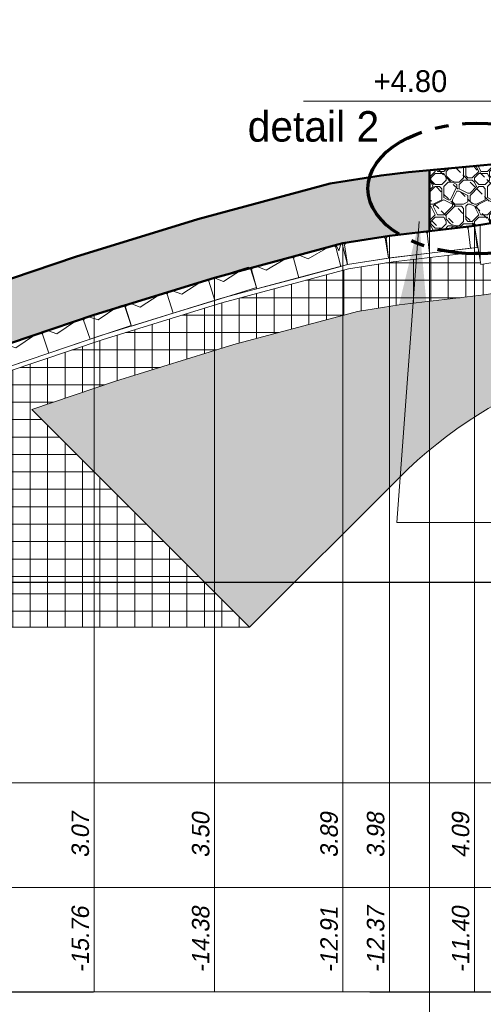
# Model space of a CAD drawing. Header units: metres. Extents: x -256 to 430, y -135 to 172.
# Tile 5 of 29: x 34.08 to 39.4, y 26.36 to 37.66. Entities that reach past the tile are written whole.
import ezdxf
from ezdxf.enums import TextEntityAlignment as Align

# ---------------------------------------------------------------- set-up
doc = ezdxf.new("R2010")
doc.units = ezdxf.units.M
doc.header["$LTSCALE"] = 0.1
for name, pattern in [('CENTER', [50.79999999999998, 31.75, -6.349999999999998, 6.349999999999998, -6.349999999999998]), ('CENTER2', [28.574999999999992, 19.05, -3.174999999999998, 3.174999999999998, -3.174999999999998]), ('HIDDEN', [9.524999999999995, 6.349999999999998, -3.174999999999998]), ('NAP', [20, 12.5, -2.5, 2.5, -2.5])]:
    doc.linetypes.add(name, pattern=pattern)
doc.layers.add('dp-arcering_lgrijs', color=8, linetype='Continuous')
for name, color, linetype, lineweight in [('DP-BS-arcering_betonblokken', 237, 'Continuous', 0), ('DP-BS-arcering_haringmanblokken', 25, 'Continuous', 0), ('DP-BS-arcering_klei', 253, 'Continuous', 0), ('DP-BS-arcering_mijnsteen', 253, 'Continuous', 0), ('DP-BS-arcering_zand', 6, 'Continuous', 25), ('DP-BS-Matenbalk_verlenglijnen', 253, 'Continuous', 0), ('DP-BS-profiel', 2, 'Continuous', 25), ('DP-Matenbalk', 1, 'Continuous', 18), ('DP-Matenbalk_bestaandehoogten', 6, 'Continuous', 25), ('DP-NAP-lijn', 6, 'NAP', 25), ('DP-NW-arcering_overlaging', 1, 'Continuous', 18), ('DP-NW-Maatvoering', 7, 'Continuous', 35), ('DP-NW-Matenbalk_verlenglijnen', 135, 'Continuous', 0), ('DP-NW-profiel', 4, 'Continuous', 50), ('DP-Waterlijn_tekst', 7, 'Continuous', 35), ('maatvoering-leadr', 7, 'Continuous', 30), ('maatvoering-lin', 7, 'Continuous', 30), ('Plts-Dwarsprofiel', 5, 'CENTER2', 70), ('TL-2.5 mm tekst_schaaldp', 7, 'Continuous', 25), ('TL-2.5mm Tekst', 7, 'Continuous', 25), ('TL-5.0mm Tekst', 4, 'Continuous', 50)]:
    doc.layers.add(name, color=color, linetype=linetype, lineweight=lineweight)
doc.layers.add('DP-BS-arcrand', color=111, linetype='Continuous', plot=False)
doc.layers.add('TM-Hulplijn-plaatsdwp in situatie', color=213, linetype='Continuous', lineweight=9, plot=False)
doc.styles.add('dp-besthgt', font='StagCAD.ttf', dxfattribs={"oblique": 10, "height": 0.2})
doc.styles.add('StagCAD', font='StagCAD.ttf')
doc.dimstyles.new('GM-maatvoering', dxfattribs={"dimtxt": 2.5, "dimasz": 2.5, "dimexe": 1, "dimexo": 0, "dimgap": 1, "dimtad": 1, "dimrnd": 0.001, "dimzin": 1, "dimdsep": 46, "dimtxsty": 'StagCAD', "dimcen": 0.09, "dimclrd": 1, "dimclre": 1, "dimclrt": 7, "dimazin": 0, "dimtfac": 1, "dimtix": 1, "dimtmove": 0, "dimatfit": 3, "dimfxl": 1, "dimfxlon": 1, "dimtvp": 0.8299999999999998, "dimtolj": 1, "dimtzin": 0, "dimlwd": 15, "dimlwe": 15, "dimarcsym": 0})

# ---------------------------------------------------------------- blocks, each defined once
blk = doc.blocks.new('*U26')
at = {"layer": 'DP-Matenbalk'}
for p, q in [((6, -3.499999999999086), (52.6, -3.499999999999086)), ((6, -4.699999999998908), (52.6, -4.699999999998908)), ((6, -5.899999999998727), (52.6, -5.899999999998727))]:
    blk.add_line(p, q, dxfattribs=at)
at = {"layer": 'TL-2.5 mm tekst_schaaldp', "style": 'StagCAD', "width": 0.96}
blk.add_attdef('SCHAAL', (-0.0500000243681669, -9.924208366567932), '', height=0.2499999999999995, dxfattribs=at)
at = {"layer": 'TL-2.5mm Tekst', "lineweight": 35, "style": 'StagCAD', "width": 0.96}
blk.add_attdef('GEBIEDDWP', (7.115853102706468, -9.33474407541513), '', height=0.25, dxfattribs=at)
at = {"layer": 'TL-5.0mm Tekst', "style": 'StagCAD', "width": 0.96}
blk.add_attdef('OMSCHRIJVING', (-0.0500000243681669, -9.33474407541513), '', height=0.4999999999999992, dxfattribs=at)
blk = doc.blocks.new('HB-25-50')
blk.add_lwpolyline([(0, 0), (0.5, 0), (0.5, 0.23), (0.48, 0.25), (0.02, 0.25), (0, 0.23)], close=True)
blk.add_lwpolyline([(0.07, 0.25), (0.16, 0.18), (0.4100000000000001, 0.25)])
blk = doc.blocks.new('BB-25-50')
blk.add_lwpolyline([(0, 0), (0.5, 0), (0.5, 0.23), (0.48, 0.25), (0.02, 0.25), (0, 0.23)], close=True)
blk = doc.blocks.new('DWP1 bestaand')
at = {"layer": 'DP-BS-arcering_klei', "lineweight": 0}
h = blk.add_hatch(dxfattribs=at)
h.set_pattern_fill('_USER', color=251, scale=2.5, angle=90, pattern_type=0)
h.set_pattern_definition([(90, (-7.384387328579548, 4.482564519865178), (-0.25, 0), [])])
h.paths.add_polyline_path([(-1.761931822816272, 6.329712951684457), (-1.127997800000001, 6.552888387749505), (-0.5751994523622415, 7.105686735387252), (0.4893679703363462, 7.225600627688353), (2.528358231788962, 7.312999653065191), (2.523010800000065, 7.563000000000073), (0.4700000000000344, 7.47499999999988), (-1.127997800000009, 7.294999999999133), (-2.937408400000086, 6.657999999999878), (-4.696826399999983, 5.946999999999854), (-6.174403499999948, 5.392999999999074), (-7.448318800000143, 4.927999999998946), (-8.674579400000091, 4.751999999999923), (-10.57871000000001, 4.695999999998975), (-11.40064890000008, 4.560999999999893), (-11.32771550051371, 4.116949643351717), (-10.53543676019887, 4.247078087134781), (-8.635875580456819, 4.302943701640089), (-7.384387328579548, 4.482564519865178), (-7.355973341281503, 4.28459319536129), (-7.048688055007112, 4.328696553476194), (-5.931512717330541, 4.736483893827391), (-4.442774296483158, 5.29466869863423), (-2.689919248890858, 6.003016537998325)])
at = {"layer": 'DP-BS-arcering_mijnsteen', "lineweight": 0}
h = blk.add_hatch(dxfattribs=at)
h.set_pattern_fill('_U', color=251, scale=2, angle=90.00000000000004, double=1, pattern_type=0)
h.set_pattern_definition([(90, (0, 0.4699999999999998), (-0.2, -1e-16), []), (180, (0, 0.4699999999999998), (2e-16, -0.2), [])])
h.paths.add_polyline_path([(-11.28932518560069, 3.768565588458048), (-11.02306376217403, 3.812297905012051), (-11.15362879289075, 3.942862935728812), (-10.51620420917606, 4.04755723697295), (-8.618673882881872, 4.103363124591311), (-7.355973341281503, 4.28459319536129), (-7.384387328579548, 4.482564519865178), (-8.635875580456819, 4.302943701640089), (-10.53543676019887, 4.247078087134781), (-11.3277155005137, 4.116949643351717), (-11.35197414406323, 4.264646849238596), (-12.33478734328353, 4.149780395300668), (-12.84771657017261, 4.06724744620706), (-14.30187810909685, 3.67768764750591), (-15.67502638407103, 3.25352439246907), (-17.12115953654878, 2.76493517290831), (-18.62374253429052, 2.251971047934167), (-20.04665887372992, 1.737088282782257), (-21.44651422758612, 1.224717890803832), (-22.40305082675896, 0.8863462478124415), (-23.37587013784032, 0.6446011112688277), (-23.85820450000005, 0.5834468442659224), (-23.85820450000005, 0.3699999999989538), (-23.93320450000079, 0.3699999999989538), (-23.93320450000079, -0.04645160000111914), (-13.98320450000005, -0.04645160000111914), (-16.48257621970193, 2.452920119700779), (-15.52119435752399, 2.77773171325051), (-14.16335179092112, 3.197167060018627), (-12.74303585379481, 3.577659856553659), (-12.2660185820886, 3.654414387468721)])
at = {"layer": 'DP-BS-arcering_zand', "lineweight": 30}
h = blk.add_hatch(dxfattribs=at)
h.set_pattern_fill('CUNETZAND', color=251, pattern_type=2)
h.set_pattern_definition([(0, (0, 0.4699999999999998), (0.0625, 0.0625), [0, -0.125])])
edge = h.paths.add_edge_path()
edge.add_arc((-6.943270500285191, 13.5060885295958), 10.42345888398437, 263.7661164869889, 309.6801813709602)
edge.add_arc((1.798297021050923, 2.969405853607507), 3.267292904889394, 109.4636214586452, 129.6801813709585, ccw=False)
edge.add_arc((5.509026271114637, -7.530552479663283), 14.40365840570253, 67.65888991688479, 109.46362145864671, ccw=False)
edge.add_arc((14.71693482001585, 14.87484432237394), 9.82003631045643, 247.6588899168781, 253.3185819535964)
edge.add_line((11.89809469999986, 5.468077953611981), (11.89809469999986, 6.451480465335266))
edge.add_line((11.89809469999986, 6.451480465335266), (10.88265150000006, 6.578037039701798))
edge.add_line((10.88265150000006, 6.578037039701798), (10.20186051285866, 7.258828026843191))
edge.add_line((10.20186051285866, 7.258828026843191), (9.145381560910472, 7.296045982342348))
edge.add_line((9.145381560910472, 7.296045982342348), (7.420136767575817, 7.314068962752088))
edge.add_line((7.420136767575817, 7.314068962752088), (7.419822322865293, 7.304130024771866))
edge.add_line((7.419822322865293, 7.304130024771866), (7.426146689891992, 7.504030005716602))
edge.add_line((7.426146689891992, 7.504030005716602), (5.46804667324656, 7.565979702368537))
edge.add_line((5.46804667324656, 7.565979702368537), (2.524293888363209, 7.503013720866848))
edge.add_line((2.524293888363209, 7.503013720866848), (2.528570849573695, 7.303059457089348))
edge.add_line((2.528570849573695, 7.303059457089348), (2.528358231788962, 7.312999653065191))
edge.add_line((2.528358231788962, 7.312999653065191), (0.4893679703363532, 7.225600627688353))
edge.add_line((0.4893679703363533, 7.225600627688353), (-0.5751994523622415, 7.105686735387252))
edge.add_line((-0.5751994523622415, 7.105686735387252), (-1.127997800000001, 6.552888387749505))
edge.add_line((-1.127997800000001, 6.552888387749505), (-1.761931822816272, 6.329712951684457))
edge.add_line((-1.761931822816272, 6.329712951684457), (-2.689919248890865, 6.003016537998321))
edge.add_line((-2.689919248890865, 6.003016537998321), (-4.442774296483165, 5.294668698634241))
edge.add_line((-4.442774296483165, 5.294668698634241), (-5.931512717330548, 4.736483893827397))
edge.add_line((-5.931512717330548, 4.736483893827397), (-7.048688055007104, 4.328696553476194))
edge.add_line((-7.048688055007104, 4.328696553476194), (-8.618673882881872, 4.103363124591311))
edge.add_line((-8.618673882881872, 4.103363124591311), (-10.51620420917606, 4.04755723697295))
edge.add_line((-10.51620420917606, 4.04755723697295), (-11.15362879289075, 3.942862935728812))
edge.add_line((-11.15362879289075, 3.942862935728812), (-11.02306376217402, 3.812297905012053))
edge.add_line((-11.02306376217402, 3.812297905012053), (-11.28932518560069, 3.768565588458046))
edge.add_line((-11.28932518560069, 3.768565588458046), (-12.26601858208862, 3.65441438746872))
edge.add_line((-12.26601858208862, 3.65441438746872), (-12.74303585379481, 3.577659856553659))
edge.add_line((-12.74303585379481, 3.577659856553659), (-14.16335179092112, 3.197167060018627))
edge.add_line((-14.16335179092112, 3.197167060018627), (-15.52119435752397, 2.777731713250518))
edge.add_line((-15.52119435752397, 2.777731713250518), (-16.48257621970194, 2.452920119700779))
edge.add_line((-16.48257621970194, 2.452920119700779), (-13.98320450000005, -0.04645160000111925))
edge.add_line((-13.98320450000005, -0.04645160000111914), (-12.26744366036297, 1.669309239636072))
edge.add_arc((-8.633217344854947, -1.964917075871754), 5.139572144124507, 83.76611648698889, 135.0000000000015, ccw=False)
at = {"layer": 'DP-BS-arcrand', "color": 251, "lineweight": 0}
blk.add_lwpolyline([(-13.98320450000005, -0.04645160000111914), (-12.2674436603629, 1.669309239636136, -0.2273499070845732), (-8.075125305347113, 3.144264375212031, 0.2030618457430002), (-0.287874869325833, 5.483981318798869, -0.0884408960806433), (0.7096079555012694, 6.049983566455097, -0.1844578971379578), (10.98414354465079, 5.791927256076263, 0.0247000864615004), (11.89809469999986, 5.468077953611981, 0.0235136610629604)], format="xyb", dxfattribs=at)
at = {"layer": 'DP-BS-Matenbalk_verlenglijnen'}
for points in [[(-11.40064890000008, 4.560999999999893), (-11.40064890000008, -4.23400000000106)], [(-12.3760486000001, 4.446999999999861), (-12.3760486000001, -4.234000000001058)], [(-12.91052500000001, 4.360999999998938), (-12.91052500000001, -4.234000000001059)], [(-14.38499389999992, 3.965999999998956), (-14.38499389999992, -4.234000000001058)], [(-15.76732560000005, 3.538999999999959), (-15.76732560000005, -4.234000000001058)]]:
    blk.add_lwpolyline(points, dxfattribs=at)
at = {"layer": 'DP-BS-profiel', "color": 1, "lineweight": 18}
for points in [[(-1.127997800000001, 7.294999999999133), (-2.937408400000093, 6.657999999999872), (-4.696826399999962, 5.946999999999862), (-6.174403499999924, 5.392999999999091), (-7.448318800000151, 4.927999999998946), (-8.674579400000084, 4.751999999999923), (-10.57871, 4.695999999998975), (-11.40064890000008, 4.560999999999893), (-12.3760486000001, 4.446999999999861), (-12.91052500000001, 4.360999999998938), (-14.38499389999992, 3.965999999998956), (-15.76732560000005, 3.538999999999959), (-17.21763439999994, 3.04899999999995), (-18.72325169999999, 2.534999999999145), (-20.14925560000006, 2.018999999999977), (-21.54809900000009, 1.507000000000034), (-22.48945060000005, 1.173999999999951), (-23.43110230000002, 0.940000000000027), (-23.98320450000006, 0.8699999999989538)], [(-23.93320450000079, -0.04645160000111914), (-13.98320450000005, -0.04645160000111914), (-16.48257621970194, 2.452920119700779), (-15.52119435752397, 2.777731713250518), (-14.16335179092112, 3.197167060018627), (-12.74303585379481, 3.577659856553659), (-12.26601858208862, 3.65441438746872), (-11.28932518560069, 3.768565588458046), (-11.02306376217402, 3.812297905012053), (-11.15362879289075, 3.942862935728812), (-10.51620420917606, 4.04755723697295), (-8.618673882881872, 4.103363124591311), (-7.048688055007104, 4.328696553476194), (-5.931512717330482, 4.736483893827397), (-4.442774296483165, 5.294668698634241), (-2.689919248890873, 6.003016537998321), (-1.761931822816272, 6.329712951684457), (-1.127997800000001, 6.552888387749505), (-0.5751994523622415, 7.105686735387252), (0.4893679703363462, 7.225600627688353), (2.528358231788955, 7.312999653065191)], [(-11.40064890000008, 4.560999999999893), (-11.3277155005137, 4.116949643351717), (-10.53543676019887, 4.247078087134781), (-8.635875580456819, 4.302943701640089), (-7.384387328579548, 4.482564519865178), (-7.355973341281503, 4.284593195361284)], [(-11.36013034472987, 4.314305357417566), (-11.36586023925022, 4.313364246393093), (-12.34166421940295, 4.199316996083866), (-12.85818464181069, 4.116206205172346), (-14.31573074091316, 3.725739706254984), (-15.69040958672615, 3.301103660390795), (-17.13723868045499, 2.812279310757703), (-18.64032739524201, 2.299142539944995), (-20.06375832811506, 1.784073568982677), (-21.46344502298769, 1.271764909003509), (-22.4174507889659, 0.9342885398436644)], [(-11.35202663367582, 4.264966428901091), (-11.35890250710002, 4.263837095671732), (-12.33478734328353, 4.149780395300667), (-12.8477165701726, 4.067247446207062), (-14.30187810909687, 3.677687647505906), (-15.67502638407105, 3.253524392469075), (-17.12115953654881, 2.76493517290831), (-18.62374253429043, 2.251971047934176), (-20.04665887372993, 1.737088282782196), (-21.44651422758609, 1.224717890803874), (-22.40305082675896, 0.8863462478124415), (-23.37587013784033, 0.6446011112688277), (-23.85820450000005, 0.5834468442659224)]]:
    blk.add_lwpolyline(points, dxfattribs=at)
at = {"layer": 'DP-BS-arcering_betonblokken'}
for p, xscale, rotation in [((-11.91702367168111, 4.248942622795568), 0.9499999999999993, 6.666726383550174), ((-11.44523550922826, 4.304087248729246), 0.15, 6.666726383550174), ((-12.85754719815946, 4.116376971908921), 0.95, 9.133452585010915), ((-12.38856958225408, 4.191769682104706), 0.95, 6.913868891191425)]:
    blk.add_blockref('BB-25-50', p, dxfattribs=dict(at, xscale=xscale, rotation=rotation))
at = {"layer": 'DP-BS-arcering_haringmanblokken'}
for p, rotation in [((-13.41779203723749, 3.966291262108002), 14.99699977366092), ((-13.90076172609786, 3.836907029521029), 14.99699977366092), ((-14.38299329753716, 3.704962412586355), 17.16583307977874), ((-14.86072056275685, 3.557393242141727), 17.16583307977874), ((-15.33844782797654, 3.409824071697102), 17.16583307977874), ((-15.81511345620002, 3.258971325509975), 18.66800678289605), ((-16.28880803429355, 3.098929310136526), 18.66800678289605), ((-16.76250261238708, 2.938887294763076), 18.66800678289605)]:
    blk.add_blockref('HB-25-50', p, dxfattribs=dict(at, rotation=rotation))
at = {"layer": 'DP-BS-arcering_haringmanblokken', "xscale": 0.16, "rotation": 14.9969997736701}
blk.add_blockref('HB-25-50', (-12.93482234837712, 4.095675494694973), dxfattribs=at)
at = {"layer": 'DP-Matenbalk_bestaandehoogten', "style": 'dp-besthgt', "oblique": 10}
for s, p in [('3.07', (-15.76732560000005, -2.43399999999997)), ('3.50', (-14.38499389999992, -2.43399999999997)), ('3.89', (-12.91052500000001, -2.43399999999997)), ('3.98', (-12.3760486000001, -2.43399999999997)), ('4.09', (-11.40064890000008, -2.43399999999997)), ('-15.76', (-15.76732560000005, -3.634000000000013)), ('-14.38', (-14.38499389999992, -3.634000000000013)), ('-12.91', (-12.91052500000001, -3.634000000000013)), ('-12.37', (-12.3760486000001, -3.634000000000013)), ('-11.40', (-11.40064890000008, -3.634000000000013))]:
    blk.add_text(s, height=0.2, rotation=90, dxfattribs=at).set_placement(p, align=Align.BOTTOM_CENTER)
blk = doc.blocks.new('*U27')
at = {"layer": 'DP-NAP-lijn'}
blk.add_line((0, 0), (526, 0), dxfattribs=at)
at = {"layer": 'DP-NAP-lijn', "style": 'StagCAD'}
blk.add_attdef('NAPLIJN', (6.246522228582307, 0.9999999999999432), '', height=2.5, dxfattribs=at)
at = {"layer": 'DP-Waterlijn_tekst', "style": 'StagCAD'}
blk.add_attdef('WP', text='', height=2.5, dxfattribs=at).set_placement((11.17347716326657, 16.5), align=Align.BOTTOM_CENTER)
blk = doc.blocks.new('*D48')
at = {"layer": 'Defpoints', "color": 0, "transparency": 16777216}
for p in [(38.78614219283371, 38.81859694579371), (38.78614219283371, 35.93395485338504), (26.68735119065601, 32.22585402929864)]:
    blk.add_point(p, dxfattribs=at)
at = {"layer": 'maatvoering-lin', "color": 1, "lineweight": 15, "transparency": 16777216}
for p, q in [((26.68735119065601, 38.71859694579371), (26.68735119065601, 38.91859694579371)), ((38.78614219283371, 38.71859694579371), (38.78614219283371, 38.91859694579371)), ((26.93735119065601, 38.81859694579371), (38.53614219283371, 38.81859694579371))]:
    blk.add_line(p, q, dxfattribs=at)
at = {"layer": 'maatvoering-lin', "color": 1, "transparency": 16777216}
for points in [[(26.93735119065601, 38.86026361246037), (26.93735119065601, 38.77693027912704), (26.68735119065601, 38.81859694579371)], [(38.53614219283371, 38.86026361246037), (38.53614219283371, 38.77693027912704), (38.78614219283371, 38.81859694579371)]]:
    blk.add_solid(points, dxfattribs=at)
at = {"layer": 'maatvoering-lin', "color": 7, "transparency": 16777216, "insert": (32.73674669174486, 39.08109694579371), "char_height": 0.25, "attachment_point": 5, "style": 'StagCAD'}
blk.add_mtext('\\A1;Breuksteen; 40-200kg; 1200kg/m²', dxfattribs=at)
blk = doc.blocks.new('*D49')
at = {"layer": 'Defpoints', "color": 0, "transparency": 16777216}
for p in [(39.53286408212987, 38.81859694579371), (39.53286408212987, 36.0040006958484), (38.78614219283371, 35.93395485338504)]:
    blk.add_point(p, dxfattribs=at)
at = {"layer": 'DP-NW-Maatvoering', "color": 1, "lineweight": 15, "transparency": 16777216}
for p, q in [((38.78614219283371, 38.71859694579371), (38.78614219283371, 38.91859694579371)), ((39.53286408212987, 38.71859694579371), (39.53286408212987, 38.91859694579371)), ((39.03614219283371, 38.81859694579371), (39.28286408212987, 38.81859694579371))]:
    blk.add_line(p, q, dxfattribs=at)
at = {"layer": 'DP-NW-Maatvoering', "color": 1, "transparency": 16777216}
for points in [[(39.03614219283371, 38.86026361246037), (39.03614219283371, 38.77693027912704), (38.78614219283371, 38.81859694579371)], [(39.28286408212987, 38.86026361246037), (39.28286408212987, 38.77693027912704), (39.53286408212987, 38.81859694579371)]]:
    blk.add_solid(points, dxfattribs=at)

msp = doc.modelspace()

# ---------------------------------------------------------------- hatches: boundary and pattern name
at = {"layer": 'dp-arcering_lgrijs'}
h = msp.add_hatch(color=256, dxfattribs=at)
h.dxf.hatch_style = 1
h.paths.add_polyline_path([(38.78614219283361, 35.93395483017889), (37.97706617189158, 35.12487880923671), (38.32585497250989, 35.18100072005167), (38.78604510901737, 35.23478549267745)])
at = {"layer": 'DP-NW-arcering_overlaging'}
h = msp.add_hatch(dxfattribs=at)
h.set_pattern_fill('NATUURST', color=256, scale=0.05, angle=90.00000000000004, pattern_type=2)
h.set_pattern_definition([(90, (-0.02500000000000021, 0.8199999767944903), (-0.5000000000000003, 0.4999999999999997), [0.025, -0.025, 0.05, -0.4]), (90, (-0.05000000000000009, 0.6199999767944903), (-0.5000000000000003, 0.4999999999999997), [0.125, -0.375]), (90, (-0.07500000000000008, 0.5949999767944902), (-0.5000000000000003, 0.4999999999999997), [0.125, -0.375]), (90, (-0.2000000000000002, 0.8199999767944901), (-0.5000000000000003, 0.4999999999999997), [0.025, -0.475]), (90, (-0.2500000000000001, 0.5699999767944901), (-0.5000000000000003, 0.4999999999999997), [0.07500000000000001, -0.425]), (90, (-0.2750000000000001, 0.5699999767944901), (-0.5000000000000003, 0.4999999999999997), [0.07500000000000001, -0.425]), (90, (-0.3000000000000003, 0.8699999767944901), (-0.5000000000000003, 0.4999999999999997), [0.15, -0.35]), (90, (-0.3250000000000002, 0.84499997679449), (-0.5000000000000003, 0.4999999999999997), [0.15, -0.35]), (90, (-0.3750000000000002, 0.71999997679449), (-0.5000000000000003, 0.4999999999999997), [0.05, -0.45]), (90, (-0.4000000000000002, 0.74499997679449), (-0.5000000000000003, 0.4999999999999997), [0.025, -0.475]), (90, (-0.4500000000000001, 0.51999997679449), (-0.5000000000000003, 0.4999999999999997), [0.025, -0.025, 0.025, -0.425]), (180, (-0.3500000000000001, 0.5199999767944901), (-0.4999999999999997, -0.5000000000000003), [0.07500000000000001, -0.425]), (180, (-0.1750000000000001, 0.5449999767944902), (-0.4999999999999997, -0.5000000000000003), [0.025, -0.05, 0.025, -0.05, 0.1, -0.25]), (180, (-0.4750000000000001, 0.5949999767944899), (-0.4999999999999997, -0.5000000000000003), [0.025, -0.475]), (180, (-0.2500000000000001, 0.6699999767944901), (-0.4999999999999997, -0.5000000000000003), [0.025, -0.475]), (180, (-0.3750000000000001, 0.69499997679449), (-0.4999999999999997, -0.5000000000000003), [0.025, -0.475]), (180, (-0.1000000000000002, 0.7449999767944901), (-0.4999999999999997, -0.5000000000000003), [0.05, -0.45]), (180, (-0.07500000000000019, 0.7699999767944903), (-0.4999999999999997, -0.5000000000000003), [0.07500000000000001, -0.425]), (180, (-0.3750000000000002, 0.79499997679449), (-0.4999999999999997, -0.5000000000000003), [0.05, -0.025, 0.05, -0.375]), (180, (-0.2250000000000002, 0.8199999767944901), (-0.4999999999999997, -0.5000000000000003), [0.1, -0.4]), (180, (-0.2250000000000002, 0.8449999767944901), (-0.4999999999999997, -0.5000000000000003), [0.05, -0.45]), (180, (-0.05000000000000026, 0.8949999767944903), (-0.4999999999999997, -0.5000000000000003), [0.1, -0.4]), (180, (-0.05000000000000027, 0.9199999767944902), (-0.4999999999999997, -0.5000000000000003), [0.07500000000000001, -0.425]), (135.0000000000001, (-0.07500000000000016, 0.7199999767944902), (-0.5000000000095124, -3.024507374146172e-16), [0.03535533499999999, -0.67175144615]), (135.0000000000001, (-0.2000000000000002, 0.7949999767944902), (-0.5000000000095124, -3.024507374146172e-16), [0.03535533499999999, -0.67175144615]), (135.0000000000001, (-0.2750000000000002, 0.84499997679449), (-0.5000000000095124, -3.024507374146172e-16), [0.03535533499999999, -0.67175144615]), (135.0000000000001, (-0.325, 0.49499997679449), (-0.5000000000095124, -3.024507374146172e-16), [0.03535533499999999, -0.67175144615]), (135.0000000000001, (-0.4250000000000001, 0.54499997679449), (-0.5000000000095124, -3.024507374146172e-16), [0.03535533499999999, -0.67175144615]), (135.0000000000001, (-0.1500000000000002, 0.7699999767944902), (-0.5000000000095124, -3.024507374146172e-16), [0.0707105, -0.6363962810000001]), (135.0000000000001, (-0.4750000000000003, 0.81999997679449), (-0.5000000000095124, -3.024507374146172e-16), [0.0707105, -0.6363962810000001]), (225.0000000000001, (-1.96592979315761e-16, 0.7949999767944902), (3.024507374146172e-16, -0.5000000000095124), [0.0707105, -0.6363962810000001]), (225.0000000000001, (-0.02500000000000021, 0.8199999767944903), (3.024507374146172e-16, -0.5000000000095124), [0.0707105, -0.6363962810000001]), (225.0000000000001, (-0.1500000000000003, 0.8949999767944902), (3.024507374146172e-16, -0.5000000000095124), [0.0707105, -0.6363962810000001]), (225.0000000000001, (-0.3250000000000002, 0.8199999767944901), (3.024507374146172e-16, -0.5000000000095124), [0.0707105, -0.6363962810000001]), (225.0000000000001, (-0.3250000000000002, 0.84499997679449), (3.024507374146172e-16, -0.5000000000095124), [0.0707105, -0.6363962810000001]), (225.0000000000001, (-0.1750000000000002, 0.7449999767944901), (3.024507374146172e-16, -0.5000000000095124), [0.106066, -0.601040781]), (225.0000000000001, (-0.1500000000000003, 0.9199999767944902), (3.024507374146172e-16, -0.5000000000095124), [0.106066, -0.601040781]), (225.0000000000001, (-0.1500000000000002, 0.7449999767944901), (3.024507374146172e-16, -0.5000000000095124), [0.14142135, -0.565685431]), (225.0000000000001, (-0.4500000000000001, 0.51999997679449), (3.024507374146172e-16, -0.5000000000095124), [0.14142135, -0.565685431]), (225.0000000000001, (-0.4250000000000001, 0.51999997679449), (3.024507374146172e-16, -0.5000000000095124), [0.14142135, -0.565685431]), (225.0000000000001, (-0.1500000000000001, 0.5449999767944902), (3.024507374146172e-16, -0.5000000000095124), [0.03535533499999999, -0.67175144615]), (225.0000000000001, (-0.2750000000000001, 0.5449999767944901), (3.024507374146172e-16, -0.5000000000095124), [0.03535533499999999, -0.67175144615]), (116.5650512, (-0.02500000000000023, 0.8449999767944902), (-2.000325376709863e-10, 0.5000000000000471), [0.055901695, -1.06213229]), (116.5650512, (-0.1750000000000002, 0.7449999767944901), (-2.000325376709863e-10, 0.5000000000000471), [0.055901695, -1.06213229]), (116.5650512, (-0.1250000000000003, 0.9199999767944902), (-2.000325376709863e-10, 0.5000000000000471), [0.1118034, -1.0062305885]), (116.5650512, (-0.1500000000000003, 0.9199999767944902), (-2.000325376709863e-10, 0.5000000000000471), [0.1118034, -1.0062305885]), (153.43494882, (-0.4000000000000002, 0.7699999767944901), (-0.500000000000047, 2.549901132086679e-11), [0.0559, -0.559, 0.1118, -0.3913339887]), (153.43494882, (-0.2, 0.5199999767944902), (-0.500000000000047, 2.549901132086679e-11), [0.055901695, -1.06213229]), (153.43494882, (-7.561268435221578e-17, 0.5949999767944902), (-0.500000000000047, 2.549901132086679e-11), [0.055901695, -1.06213229]), (153.43494882, (-0.2000000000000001, 0.5449999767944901), (-0.500000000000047, 2.549901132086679e-11), [0.055901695, -1.06213229]), (153.43494882, (-0.4250000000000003, 0.79499997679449), (-0.500000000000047, 2.549901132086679e-11), [0.055901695, -1.06213229]), (153.43494882, (-0.4000000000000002, 0.7699999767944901), (-0.500000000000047, 2.549901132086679e-11), [0.055901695, -1.06213229]), (153.43494882, (-0.2750000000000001, 0.6699999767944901), (-0.500000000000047, 2.549901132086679e-11), [0.1118034, -1.0062305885]), (153.43494882, (-0.2750000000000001, 0.6449999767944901), (-0.500000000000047, 2.549901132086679e-11), [0.1118034, -1.0062305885]), (206.5650512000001, (-0.2750000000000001, 0.5699999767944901), (-0.500000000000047, -2.000327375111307e-10), [0.055901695, -1.06213229]), (206.5650512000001, (-0.05000000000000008, 0.5949999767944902), (-0.500000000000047, -2.000327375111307e-10), [0.1118034, -1.0062305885]), (206.5650512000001, (-0.07500000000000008, 0.5949999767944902), (-0.500000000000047, -2.000327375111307e-10), [0.1118034, -1.0062305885]), (243.43494882, (-0.4000000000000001, 0.69499997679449), (-2.549918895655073e-11, -0.500000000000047), [0.1118034, -1.0062305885]), (243.43494882, (-0.4000000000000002, 0.74499997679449), (-2.549918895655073e-11, -0.500000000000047), [0.167705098, -0.9503288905]), (135.0000000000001, (-6.683284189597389e-17, 0.5804854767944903), (-0.110485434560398, -0.1104854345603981), [0.078125, -0.0390625])])
h.paths.add_polyline_path([(39.53286408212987, 36.00400067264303), (38.78614219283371, 35.93395483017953), (38.78614219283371, 35.23479683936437), (39.23062409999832, 35.28674576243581), (39.30126867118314, 35.29500300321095), (39.56151421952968, 35.33774723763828)])
h = msp.add_hatch(dxfattribs=at)
h.set_pattern_fill('NATUURST', color=256, scale=0.09, angle=90.00000000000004, pattern_type=2)
h.set_pattern_definition([(90, (-0.04500000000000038, 1.09999997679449), (-0.9000000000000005, 0.8999999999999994), [0.045, -0.045, 0.09, -0.72]), (90, (-0.09000000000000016, 0.7399999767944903), (-0.9000000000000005, 0.8999999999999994), [0.225, -0.6749999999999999]), (90, (-0.1350000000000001, 0.6949999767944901), (-0.9000000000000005, 0.8999999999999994), [0.225, -0.6749999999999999]), (90, (-0.3600000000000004, 1.09999997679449), (-0.9000000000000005, 0.8999999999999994), [0.045, -0.855]), (90, (-0.4500000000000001, 0.64999997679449), (-0.9000000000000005, 0.8999999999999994), [0.135, -0.765]), (90, (-0.4950000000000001, 0.64999997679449), (-0.9000000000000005, 0.8999999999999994), [0.135, -0.765]), (90, (-0.5400000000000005, 1.18999997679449), (-0.9000000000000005, 0.8999999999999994), [0.27, -0.63]), (90, (-0.5850000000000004, 1.14499997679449), (-0.9000000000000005, 0.8999999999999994), [0.27, -0.63]), (90, (-0.6750000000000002, 0.9199999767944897), (-0.9000000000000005, 0.8999999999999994), [0.09, -0.8099999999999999]), (90, (-0.7200000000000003, 0.9649999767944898), (-0.9000000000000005, 0.8999999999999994), [0.045, -0.855]), (90, (-0.8099999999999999, 0.5599999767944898), (-0.9000000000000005, 0.8999999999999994), [0.045, -0.045, 0.045, -0.765]), (180, (-0.63, 0.5599999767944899), (-0.8999999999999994, -0.9000000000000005), [0.135, -0.765]), (180, (-0.3150000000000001, 0.60499997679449), (-0.8999999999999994, -0.9000000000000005), [0.045, -0.09, 0.045, -0.09, 0.18, -0.45]), (180, (-0.8550000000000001, 0.6949999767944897), (-0.8999999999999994, -0.9000000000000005), [0.045, -0.855]), (180, (-0.4500000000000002, 0.8299999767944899), (-0.8999999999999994, -0.9000000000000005), [0.045, -0.855]), (180, (-0.6750000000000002, 0.8749999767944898), (-0.8999999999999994, -0.9000000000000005), [0.045, -0.855]), (180, (-0.1800000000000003, 0.9649999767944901), (-0.8999999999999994, -0.9000000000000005), [0.09, -0.8099999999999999]), (180, (-0.1350000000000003, 1.00999997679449), (-0.8999999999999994, -0.9000000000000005), [0.135, -0.765]), (180, (-0.6750000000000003, 1.05499997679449), (-0.8999999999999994, -0.9000000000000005), [0.09, -0.045, 0.09, -0.6749999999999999]), (180, (-0.4050000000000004, 1.09999997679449), (-0.8999999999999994, -0.9000000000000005), [0.18, -0.72]), (180, (-0.4050000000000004, 1.14499997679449), (-0.8999999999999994, -0.9000000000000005), [0.09, -0.8099999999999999]), (180, (-0.09000000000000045, 1.23499997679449), (-0.8999999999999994, -0.9000000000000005), [0.18, -0.72]), (180, (-0.09000000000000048, 1.27999997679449), (-0.8999999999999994, -0.9000000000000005), [0.135, -0.765]), (135.0000000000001, (-0.1350000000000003, 0.9199999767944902), (-0.9000000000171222, -5.444113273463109e-16), [0.06363960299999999, -1.20915260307]), (135.0000000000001, (-0.3600000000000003, 1.05499997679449), (-0.9000000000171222, -5.444113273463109e-16), [0.06363960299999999, -1.20915260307]), (135.0000000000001, (-0.4950000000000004, 1.14499997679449), (-0.9000000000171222, -5.444113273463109e-16), [0.06363960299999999, -1.20915260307]), (135.0000000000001, (-0.585, 0.5149999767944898), (-0.9000000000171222, -5.444113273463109e-16), [0.06363960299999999, -1.20915260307]), (135.0000000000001, (-0.7650000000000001, 0.6049999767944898), (-0.9000000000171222, -5.444113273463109e-16), [0.06363960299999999, -1.20915260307]), (135.0000000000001, (-0.2700000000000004, 1.00999997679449), (-0.9000000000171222, -5.444113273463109e-16), [0.1272789, -1.1455133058]), (135.0000000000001, (-0.8550000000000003, 1.09999997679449), (-0.9000000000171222, -5.444113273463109e-16), [0.1272789, -1.1455133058]), (225.0000000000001, (-3.538673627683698e-16, 1.05499997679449), (5.444113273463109e-16, -0.9000000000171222), [0.1272789, -1.1455133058]), (225.0000000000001, (-0.04500000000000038, 1.09999997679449), (5.444113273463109e-16, -0.9000000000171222), [0.1272789, -1.1455133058]), (225.0000000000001, (-0.2700000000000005, 1.23499997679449), (5.444113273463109e-16, -0.9000000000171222), [0.1272789, -1.1455133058]), (225.0000000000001, (-0.5850000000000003, 1.09999997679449), (5.444113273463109e-16, -0.9000000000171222), [0.1272789, -1.1455133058]), (225.0000000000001, (-0.5850000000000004, 1.14499997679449), (5.444113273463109e-16, -0.9000000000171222), [0.1272789, -1.1455133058]), (225.0000000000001, (-0.3150000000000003, 0.9649999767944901), (5.444113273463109e-16, -0.9000000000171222), [0.1909188, -1.0818734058]), (225.0000000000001, (-0.2700000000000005, 1.27999997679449), (5.444113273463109e-16, -0.9000000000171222), [0.1909188, -1.0818734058]), (225.0000000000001, (-0.2700000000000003, 0.9649999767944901), (5.444113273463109e-16, -0.9000000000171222), [0.25455843, -1.0182337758]), (225.0000000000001, (-0.8099999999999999, 0.5599999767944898), (5.444113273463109e-16, -0.9000000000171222), [0.25455843, -1.0182337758]), (225.0000000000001, (-0.765, 0.5599999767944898), (5.444113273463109e-16, -0.9000000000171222), [0.25455843, -1.0182337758]), (225.0000000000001, (-0.2700000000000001, 0.60499997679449), (5.444113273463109e-16, -0.9000000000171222), [0.06363960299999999, -1.20915260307]), (225.0000000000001, (-0.4950000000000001, 0.6049999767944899), (5.444113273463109e-16, -0.9000000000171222), [0.06363960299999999, -1.20915260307]), (116.5650512, (-0.04500000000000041, 1.14499997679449), (-3.600585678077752e-10, 0.9000000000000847), [0.100623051, -1.911838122]), (116.5650512, (-0.3150000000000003, 0.9649999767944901), (-3.600585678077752e-10, 0.9000000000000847), [0.100623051, -1.911838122]), (116.5650512, (-0.2250000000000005, 1.27999997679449), (-3.600585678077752e-10, 0.9000000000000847), [0.20124612, -1.8112150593]), (116.5650512, (-0.2700000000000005, 1.27999997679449), (-3.600585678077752e-10, 0.9000000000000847), [0.20124612, -1.8112150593]), (153.43494882, (-0.7200000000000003, 1.00999997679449), (-0.9000000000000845, 4.589822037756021e-11), [0.10062, -1.0062, 0.20124, -0.7044011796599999]), (153.43494882, (-0.36, 0.55999997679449), (-0.9000000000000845, 4.589822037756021e-11), [0.100623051, -1.911838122]), (153.43494882, (-1.361028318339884e-16, 0.6949999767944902), (-0.9000000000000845, 4.589822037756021e-11), [0.100623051, -1.911838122]), (153.43494882, (-0.36, 0.60499997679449), (-0.9000000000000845, 4.589822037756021e-11), [0.100623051, -1.911838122]), (153.43494882, (-0.7650000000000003, 1.05499997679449), (-0.9000000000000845, 4.589822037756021e-11), [0.100623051, -1.911838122]), (153.43494882, (-0.7200000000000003, 1.00999997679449), (-0.9000000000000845, 4.589822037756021e-11), [0.100623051, -1.911838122]), (153.43494882, (-0.4950000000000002, 0.8299999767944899), (-0.9000000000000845, 4.589822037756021e-11), [0.20124612, -1.8112150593]), (153.43494882, (-0.4950000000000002, 0.78499997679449), (-0.9000000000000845, 4.589822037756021e-11), [0.20124612, -1.8112150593]), (206.5650512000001, (-0.4950000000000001, 0.64999997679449), (-0.9000000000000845, -3.600589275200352e-10), [0.100623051, -1.911838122]), (206.5650512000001, (-0.09000000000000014, 0.6949999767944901), (-0.9000000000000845, -3.600589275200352e-10), [0.20124612, -1.8112150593]), (206.5650512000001, (-0.1350000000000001, 0.6949999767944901), (-0.9000000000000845, -3.600589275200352e-10), [0.20124612, -1.8112150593]), (243.43494882, (-0.7200000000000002, 0.8749999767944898), (-4.58985401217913e-11, -0.9000000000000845), [0.20124612, -1.8112150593]), (243.43494882, (-0.7200000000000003, 0.9649999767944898), (-4.58985401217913e-11, -0.9000000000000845), [0.3018691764, -1.7105920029]), (135.0000000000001, (-1.20299115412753e-16, 0.6688738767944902), (-0.1988737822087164, -0.1988737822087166), [0.140625, -0.0703125])])
h.paths.add_polyline_path([(27.27080108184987, 31.67400067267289), (28.2124527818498, 31.90800067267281), (29.15380438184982, 32.24100067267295), (30.5526477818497, 32.75300067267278), (31.97865168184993, 33.26900067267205), (33.48426898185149, 33.78300067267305), (34.93457778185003, 34.2730006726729), (36.31690948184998, 34.70000067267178), (37.79137838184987, 35.09500067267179), (38.32585478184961, 35.18100067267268), (38.78614219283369, 35.23479683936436), (38.78614219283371, 35.93395483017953), (38.5431186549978, 35.91115813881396), (38.22957851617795, 35.87451308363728), (37.64482537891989, 35.78042329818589), (36.12297263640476, 35.37272949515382), (34.71921294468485, 34.93911042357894), (33.25916096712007, 34.44581860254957), (31.74646362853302, 33.92940156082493), (30.31325542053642, 33.41079467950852), (28.91677324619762, 32.89965892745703), (28.01085331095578, 32.57919276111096), (27.14192603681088, 32.3632647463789), (26.68735119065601, 32.22585402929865), (26.71869907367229, 31.60400069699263)])

# ---------------------------------------------------------------- linework, layer by layer
at = {"layer": 'Defpoints', "linetype": 'CENTER', "ltscale": 3}
msp.add_lwpolyline([(5.50774254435e-05, 31.20400067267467), (307.9999980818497, 31.20400067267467)], dxfattribs=at)
at = {"layer": 'Defpoints', "linetype": 'HIDDEN', "ltscale": 10}
msp.add_lwpolyline([(-1.9181502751e-06, 26.50000069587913), (307.9999980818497, 26.50000069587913)], dxfattribs=at)
at = {"layer": 'DP-NW-Matenbalk_verlenglijnen'}
msp.add_line((38.78614219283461, 35.9339548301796), (38.78614219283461, 24.10000069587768), dxfattribs=at)
at = {"layer": 'DP-NW-profiel'}
for points in [[(33.48426917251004, 33.78300072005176), (34.93457797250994, 34.27300072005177), (36.31690967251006, 34.70000072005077), (37.79137857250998, 35.09500072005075), (38.32585497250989, 35.18100072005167), (39.30125467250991, 35.2950007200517), (39.56151441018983, 35.33774728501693), (39.54085788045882, 35.80416052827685), (39.53286427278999, 36.00400072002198), (38.54311884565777, 35.91115818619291), (38.22957870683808, 35.87451313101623), (37.64482556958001, 35.78042334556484), (36.12297282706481, 35.37272954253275), (34.71921313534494, 34.93911047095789), (33.25916115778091, 34.44581864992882)], [(38.78614219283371, 35.93395483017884), (38.78614219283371, 35.2347968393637)]]:
    msp.add_lwpolyline(points, dxfattribs=at)
at = {"layer": 'Plts-Dwarsprofiel', "ltscale": 0.5}
msp.add_ellipse((39.32772105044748, 35.72398340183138), major_axis=(-1.25, 0), ratio=0.6, dxfattribs=at)
at = {"layer": 'TM-Hulplijn-plaatsdwp in situatie'}
msp.add_arc((38.77955809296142, 35.46815385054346), 0.3247153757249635, 320.9290076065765, 326.2330753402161, dxfattribs=at)

# ---------------------------------------------------------------- block references
at = {"layer": 'DP-BS-profiel'}
msp.add_blockref('DWP1 bestaand', (50.70190338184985, 30.73400069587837), dxfattribs=at)
at = {"layer": 'DP-Matenbalk'}
msp.add_blockref('*U26', (9.999998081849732, 32.40000069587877), dxfattribs=at)
at = {"layer": 'DP-NAP-lijn', "xscale": 0.1, "yscale": 0.1, "zscale": 0.1}
msp.add_blockref('*U27', (9.999998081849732, 31.20400067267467), dxfattribs=at)

# ---------------------------------------------------------------- texts
at = {"layer": 'Plts-Dwarsprofiel', "insert": (37.451907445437, 36.43498497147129), "char_height": 0.35, "width": 1.714999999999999, "attachment_point": 5, "style": 'StagCAD'}
msp.add_mtext('detail 2', dxfattribs=at)

# ---------------------------------------------------------------- dimensions: what is measured, and where the dimension line sits
at = {"layer": 'DP-NW-Maatvoering'}
dim = msp.add_linear_dim(base=(39.53286408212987, 38.81859694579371), p1=(38.78614219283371, 35.93395485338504), p2=(39.53286408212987, 36.0040006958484), text=' ', dimstyle='GM-maatvoering', dxfattribs=at)
dim.commit()
dim.dimension.update_dxf_attribs({"geometry": '*D49', "text_midpoint": (39.15950313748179, 38.81859694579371)})
at = {"layer": 'maatvoering-lin'}
dim = msp.add_linear_dim(base=(38.78614219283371, 38.81859694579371), p1=(26.68735119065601, 32.22585402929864), p2=(38.78614219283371, 35.93395485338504), text='Breuksteen; 40-200kg; 1200kg/m²', dimstyle='GM-maatvoering', dxfattribs=at)
dim.commit()
dim.dimension.update_dxf_attribs({"geometry": '*D48', "text_midpoint": (32.73674669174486, 39.08109694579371)})

# ---------------------------------------------------------------- leaders
at = {"layer": 'maatvoering-leadr', "annotation_type": 0, "has_hookline": 1, "hookline_direction": 0, "text_width": 4}
msp.add_leader([(38.66546245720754, 35.3445545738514), (38.40997891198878, 31.8899507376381), (40.90997891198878, 31.8899507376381)], dimstyle='GM-maatvoering', override={"dimscale": 0, "dimgap": 1, "dimtad": 1}, dxfattribs=at)

# ---------------------------------------------------------------- next in the draw order: texts
at = {"layer": 'maatvoering-leadr', "color": 7, "insert": (38.98874979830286, 36.82844504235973), "char_height": 0.25, "attachment_point": 9, "style": 'StagCAD', "bg_fill": 3, "box_fill_scale": 1.2, "bg_fill_color": 256, "bg_fill_transparency": 0}
msp.add_mtext('\\A1;+4.80', dxfattribs=at)

# ---------------------------------------------------------------- next in the draw order: leaders
at = {"layer": 'maatvoering-leadr', "annotation_type": 0, "has_hookline": 1, "hookline_direction": 1, "text_width": 0.75}
msp.add_leader([(39.53286408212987, 36.0040006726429), (41.58874979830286, 36.72844504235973), (39.08874979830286, 36.72844504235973)], dimstyle='GM-maatvoering', override={"dimscale": 0, "dimgap": 1, "dimtad": 1}, dxfattribs=at)

doc.saveas('drawing.dxf')
